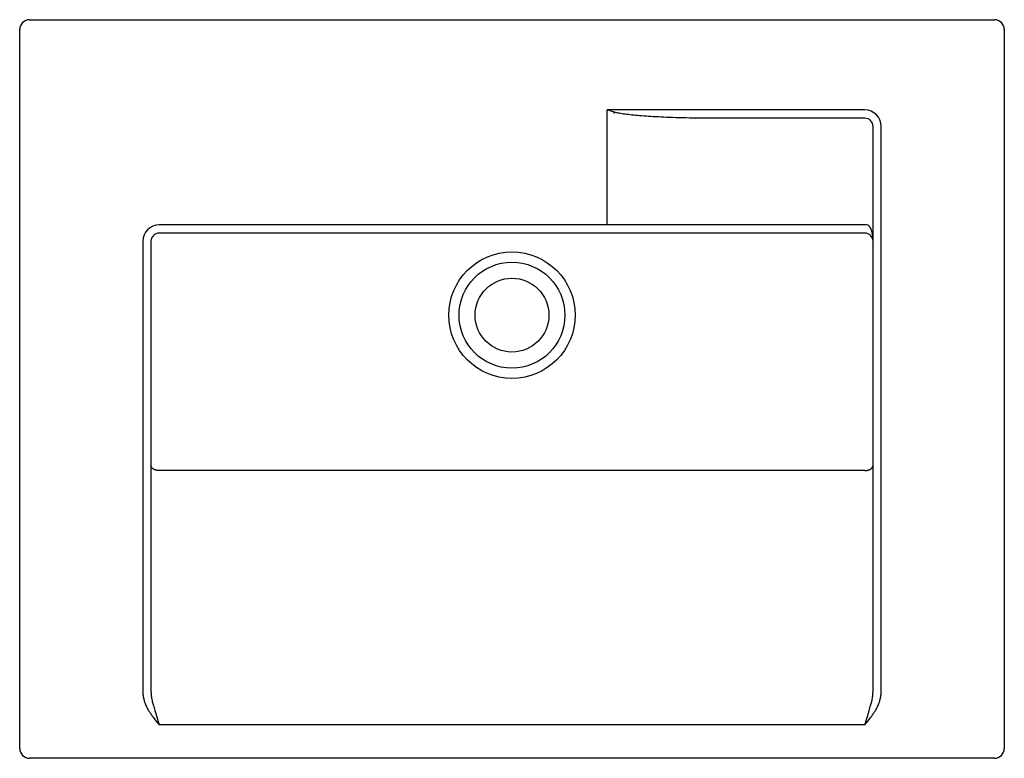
# Model space of a CAD drawing. Header units: millimetres. Extents: x 3823.841 to 3824.441, y 2404.913 to 2405.363.
import ezdxf

# ---------------------------------------------------------------- set-up
doc = ezdxf.new("R2010")
doc.units = ezdxf.units.MM
doc.layers.add('SANINDUSA', color=3, linetype='Continuous')

msp = doc.modelspace()

# ---------------------------------------------------------------- linework, layer by layer
at = {"layer": 'SANINDUSA'}
for p, q in [((3823.8473, 2405.36281), (3824.4353, 2405.36281)), ((3823.8413, 2404.91881), (3823.8413, 2405.35681)), ((3824.4413, 2405.35681), (3824.4413, 2404.91881)), ((3824.20175, 2405.30706), (3824.19931, 2405.30781)), ((3824.19931, 2405.23781), (3824.19931, 2405.30781)), ((3824.3563, 2405.30781), (3824.19931, 2405.30781)), ((3824.20367, 2405.30648), (3824.20175, 2405.30706)), ((3824.20336, 2405.30586), (3824.20328, 2405.30568)), ((3824.20345, 2405.30604), (3824.20336, 2405.30586)), ((3824.20354, 2405.30622), (3824.20345, 2405.30604)), ((3824.3563, 2405.30281), (3824.2615, 2405.30281)), ((3824.3613, 2404.95424), (3824.3613, 2405.29781)), ((3824.3663, 2404.95424), (3824.3663, 2405.29781)), ((3824.3563, 2405.23781), (3823.9263, 2405.23781)), ((3824.3563, 2405.23281), (3823.9263, 2405.23281)), ((3823.9163, 2405.22781), (3823.9163, 2404.95424)), ((3823.9213, 2405.22781), (3823.9213, 2404.95424)), ((3824.3563, 2405.08809), (3823.9263, 2405.08809)), ((3823.9242, 2404.94009), (3823.9263, 2404.93319)), ((3824.3563, 2404.93319), (3824.35786, 2404.93827)), ((3824.35786, 2404.93827), (3824.35868, 2404.94098)), ((3824.35868, 2404.94098), (3824.35919, 2404.9427)), ((3824.3563, 2404.93319), (3823.9263, 2404.93319)), ((3824.4353, 2404.91281), (3823.8473, 2404.91281))]:
    msp.add_line(p, q, dxfattribs=at)
for points in [[(3824.20367, 2405.30648, 0), (3824.20363, 2405.30639, 0), (3824.20354, 2405.30622, 0)], [(3824.2615, 2405.30281, 0), (3824.25894, 2405.30282, 0), (3824.25645, 2405.30283, 0), (3824.25404, 2405.30285, 0), (3824.25171, 2405.30288, 0), (3824.24946, 2405.30291, 0), (3824.24728, 2405.30295, 0), (3824.24516, 2405.303, 0), (3824.24312, 2405.30305, 0), (3824.24114, 2405.30311, 0), (3824.23922, 2405.30317, 0), (3824.23736, 2405.30323, 0), (3824.23555, 2405.3033, 0), (3824.2338, 2405.30338, 0), (3824.23211, 2405.30345, 0), (3824.23046, 2405.30353, 0), (3824.22887, 2405.30362, 0), (3824.22733, 2405.3037, 0), (3824.22584, 2405.30379, 0), (3824.22439, 2405.30388, 0), (3824.22299, 2405.30398, 0), (3824.22163, 2405.30408, 0), (3824.22031, 2405.30418, 0), (3824.21904, 2405.30428, 0), (3824.2178, 2405.30439, 0), (3824.21661, 2405.30449, 0), (3824.21545, 2405.30461, 0), (3824.21433, 2405.30472, 0), (3824.21325, 2405.30484, 0), (3824.2122, 2405.30496, 0), (3824.21119, 2405.30509, 0), (3824.21021, 2405.30522, 0), (3824.20927, 2405.30535, 0), (3824.20836, 2405.30549, 0), (3824.20749, 2405.30563, 0), (3824.20666, 2405.30578, 0), (3824.20586, 2405.30594, 0), (3824.20509, 2405.30611, 0), (3824.20437, 2405.30629, 0), (3824.20367, 2405.30648, 0)], [(3824.3613, 2405.22781, 0), (3824.3613, 2405.22831, 0), (3824.36129, 2405.22879, 0), (3824.36127, 2405.22926, 0), (3824.36124, 2405.2297, 0), (3824.3612, 2405.23013, 0), (3824.36116, 2405.23054, 0), (3824.36112, 2405.23093, 0), (3824.36107, 2405.2313, 0), (3824.36101, 2405.23166, 0), (3824.36096, 2405.23201, 0), (3824.3609, 2405.23235, 0), (3824.36083, 2405.23267, 0), (3824.36077, 2405.23297, 0), (3824.3607, 2405.23326, 0), (3824.36063, 2405.23354, 0), (3824.36055, 2405.23381, 0), (3824.36048, 2405.23407, 0), (3824.3604, 2405.23432, 0), (3824.36033, 2405.23455, 0), (3824.36025, 2405.23477, 0), (3824.36017, 2405.23499, 0), (3824.36009, 2405.23519, 0), (3824.36001, 2405.23538, 0), (3824.35992, 2405.23556, 0), (3824.35984, 2405.23574, 0), (3824.35976, 2405.2359, 0), (3824.35968, 2405.23606, 0), (3824.35959, 2405.2362, 0), (3824.35951, 2405.23634, 0), (3824.35943, 2405.23647, 0), (3824.35935, 2405.23659, 0), (3824.35927, 2405.2367, 0), (3824.35919, 2405.23681, 0), (3824.35911, 2405.23691, 0), (3824.35904, 2405.237, 0), (3824.35896, 2405.23708, 0), (3824.35888, 2405.23716, 0), (3824.35881, 2405.23724, 0), (3824.35873, 2405.2373, 0), (3824.35866, 2405.23737, 0), (3824.35859, 2405.23742, 0), (3824.35852, 2405.23748, 0), (3824.35844, 2405.23753, 0), (3824.35837, 2405.23757, 0), (3824.3583, 2405.23761, 0)], [(3823.9263, 2405.08809, 0), (3823.92609, 2405.08809, 0), (3823.92587, 2405.0881, 0), (3823.92565, 2405.08812, 0), (3823.92544, 2405.08814, 0), (3823.92522, 2405.08816, 0), (3823.92501, 2405.0882, 0), (3823.9248, 2405.08824, 0), (3823.92459, 2405.08828, 0), (3823.92439, 2405.08833, 0), (3823.92419, 2405.08839, 0), (3823.924, 2405.08845, 0), (3823.9238, 2405.08852, 0), (3823.92362, 2405.08859, 0), (3823.92344, 2405.08867, 0), (3823.92326, 2405.08875, 0), (3823.92309, 2405.08884, 0), (3823.92293, 2405.08893, 0), (3823.92277, 2405.08903, 0), (3823.92262, 2405.08913, 0), (3823.92247, 2405.08923, 0), (3823.92234, 2405.08934, 0), (3823.92221, 2405.08945, 0), (3823.92209, 2405.08957, 0), (3823.92197, 2405.08969, 0), (3823.92187, 2405.08981, 0), (3823.92177, 2405.08994, 0), (3823.92169, 2405.09006, 0), (3823.92161, 2405.09019, 0), (3823.92154, 2405.09033, 0), (3823.92147, 2405.09046, 0), (3823.92142, 2405.0906, 0), (3823.92138, 2405.09073, 0), (3823.92135, 2405.09087, 0), (3823.92132, 2405.09101, 0), (3823.92131, 2405.09115, 0), (3823.9213, 2405.09129, 0)], [(3824.3563, 2405.08809, 0), (3824.35652, 2405.08809, 0), (3824.35674, 2405.0881, 0), (3824.35696, 2405.08812, 0), (3824.35717, 2405.08814, 0), (3824.35739, 2405.08816, 0), (3824.3576, 2405.0882, 0), (3824.35781, 2405.08824, 0), (3824.35801, 2405.08828, 0), (3824.35822, 2405.08833, 0), (3824.35842, 2405.08839, 0), (3824.35861, 2405.08845, 0), (3824.3588, 2405.08852, 0), (3824.35899, 2405.08859, 0), (3824.35917, 2405.08867, 0), (3824.35935, 2405.08875, 0), (3824.35952, 2405.08884, 0), (3824.35968, 2405.08893, 0), (3824.35984, 2405.08903, 0), (3824.35999, 2405.08913, 0), (3824.36013, 2405.08923, 0), (3824.36027, 2405.08934, 0), (3824.3604, 2405.08945, 0), (3824.36052, 2405.08957, 0), (3824.36063, 2405.08969, 0), (3824.36074, 2405.08981, 0), (3824.36084, 2405.08994, 0), (3824.36092, 2405.09006, 0), (3824.361, 2405.09019, 0), (3824.36107, 2405.09033, 0), (3824.36113, 2405.09046, 0), (3824.36119, 2405.0906, 0), (3824.36123, 2405.09073, 0), (3824.36126, 2405.09087, 0), (3824.36129, 2405.09101, 0), (3824.3613, 2405.09115, 0), (3824.3613, 2405.09129, 0)], [(3823.9163, 2404.95424, 0), (3823.91631, 2404.95359, 0), (3823.91634, 2404.95295, 0), (3823.91638, 2404.95232, 0), (3823.91644, 2404.95171, 0), (3823.91651, 2404.9511, 0), (3823.91659, 2404.95051, 0), (3823.91669, 2404.94993, 0), (3823.91681, 2404.94936, 0), (3823.91693, 2404.9488, 0), (3823.91707, 2404.94826, 0), (3823.91722, 2404.94772, 0), (3823.91738, 2404.9472, 0), (3823.91755, 2404.94668, 0), (3823.91774, 2404.94618, 0), (3823.91794, 2404.94569, 0)], [(3823.9213, 2404.95424, 0), (3823.92131, 2404.95372, 0), (3823.92132, 2404.95322, 0), (3823.92134, 2404.95272, 0), (3823.92137, 2404.95223, 0), (3823.92141, 2404.95175, 0), (3823.92145, 2404.95128, 0), (3823.9215, 2404.95081, 0), (3823.92155, 2404.95036, 0), (3823.92162, 2404.94992, 0), (3823.92169, 2404.94948, 0), (3823.92176, 2404.94906, 0), (3823.92184, 2404.94864, 0), (3823.92193, 2404.94823, 0), (3823.92202, 2404.94783, 0), (3823.92212, 2404.94744, 0)], [(3824.36049, 2404.94744, 0), (3824.36059, 2404.94783, 0), (3824.36068, 2404.94823, 0), (3824.36077, 2404.94864, 0), (3824.36085, 2404.94906, 0), (3824.36092, 2404.94948, 0), (3824.36099, 2404.94992, 0), (3824.36105, 2404.95036, 0), (3824.36111, 2404.95081, 0), (3824.36116, 2404.95128, 0), (3824.3612, 2404.95175, 0), (3824.36124, 2404.95223, 0), (3824.36127, 2404.95272, 0), (3824.36129, 2404.95322, 0), (3824.3613, 2404.95372, 0), (3824.3613, 2404.95424, 0)], [(3824.36467, 2404.94569, 0), (3824.36487, 2404.94618, 0), (3824.36506, 2404.94668, 0), (3824.36523, 2404.9472, 0), (3824.36539, 2404.94772, 0), (3824.36554, 2404.94826, 0), (3824.36568, 2404.9488, 0), (3824.3658, 2404.94936, 0), (3824.36592, 2404.94993, 0), (3824.36601, 2404.95051, 0), (3824.3661, 2404.9511, 0), (3824.36617, 2404.95171, 0), (3824.36623, 2404.95232, 0), (3824.36627, 2404.95295, 0), (3824.36629, 2404.95359, 0), (3824.3663, 2404.95424, 0)], [(3823.91794, 2404.94569, 0), (3823.91821, 2404.94505, 0), (3823.91852, 2404.94439, 0), (3823.91886, 2404.94372, 0), (3823.91923, 2404.94303, 0), (3823.91962, 2404.94232, 0), (3823.92005, 2404.9416, 0), (3823.92052, 2404.94085, 0), (3823.92103, 2404.94008, 0), (3823.92155, 2404.93932, 0), (3823.92209, 2404.93856, 0), (3823.92265, 2404.93781, 0), (3823.9232, 2404.93708, 0), (3823.92373, 2404.93639, 0), (3823.92425, 2404.93573, 0), (3823.92528, 2404.93444, 0)], [(3823.92212, 2404.94744, 0), (3823.92226, 2404.94688, 0), (3823.92241, 2404.94627, 0), (3823.92258, 2404.94563, 0), (3823.92277, 2404.94496, 0), (3823.92296, 2404.94425, 0), (3823.92318, 2404.9435, 0), (3823.92341, 2404.9427, 0), (3823.92367, 2404.94185, 0), (3823.9242, 2404.94009, 0)], [(3824.35836, 2404.93573, 0), (3824.35888, 2404.93639, 0), (3824.35941, 2404.93708, 0), (3824.35996, 2404.93781, 0), (3824.36052, 2404.93856, 0), (3824.36106, 2404.93932, 0), (3824.36158, 2404.94008, 0), (3824.36209, 2404.94085, 0), (3824.36256, 2404.9416, 0), (3824.36299, 2404.94232, 0), (3824.36338, 2404.94303, 0), (3824.36375, 2404.94372, 0), (3824.36409, 2404.94439, 0), (3824.3644, 2404.94505, 0), (3824.36467, 2404.94569, 0)], [(3824.35919, 2404.9427, 0), (3824.35943, 2404.9435, 0), (3824.35964, 2404.94425, 0), (3824.35984, 2404.94496, 0), (3824.36003, 2404.94563, 0), (3824.3602, 2404.94627, 0), (3824.36035, 2404.94688, 0), (3824.36049, 2404.94744, 0)], [(3823.92528, 2404.93444, 0), (3823.9258, 2404.93381, 0), (3823.9263, 2404.93319, 0)], [(3824.3563, 2404.93319, 0), (3824.35681, 2404.93381, 0), (3824.35732, 2404.93444, 0), (3824.35836, 2404.93573, 0)]]:
    msp.add_polyline3d(points, dxfattribs=at)
for radius in [0.03851, 0.03226, 0.0225]:
    msp.add_circle((3824.1413, 2405.18281), radius, dxfattribs=at)
for centre, radius, start, end in [((3823.8473, 2405.35681), 0.006, 90, 180), ((3824.4353, 2405.35681), 0.006, 0, 90), ((3824.3563, 2405.29781), 0.01, 0, 90), ((3824.3563, 2405.29781), 0.005, 0, 90), ((3823.9263, 2405.22781), 0.01, 90, 180), ((3823.9263, 2405.22781), 0.005, 90, 180), ((3824.3563, 2405.22781), 0.01, 78.46304, 90), ((3824.3563, 2405.22781), 0.005, 0, 90), ((3823.8473, 2404.91881), 0.006, 180, 270), ((3824.4353, 2404.91881), 0.006, 270, 0)]:
    msp.add_arc(centre, radius, start, end, dxfattribs=at)

doc.saveas('drawing.dxf')
